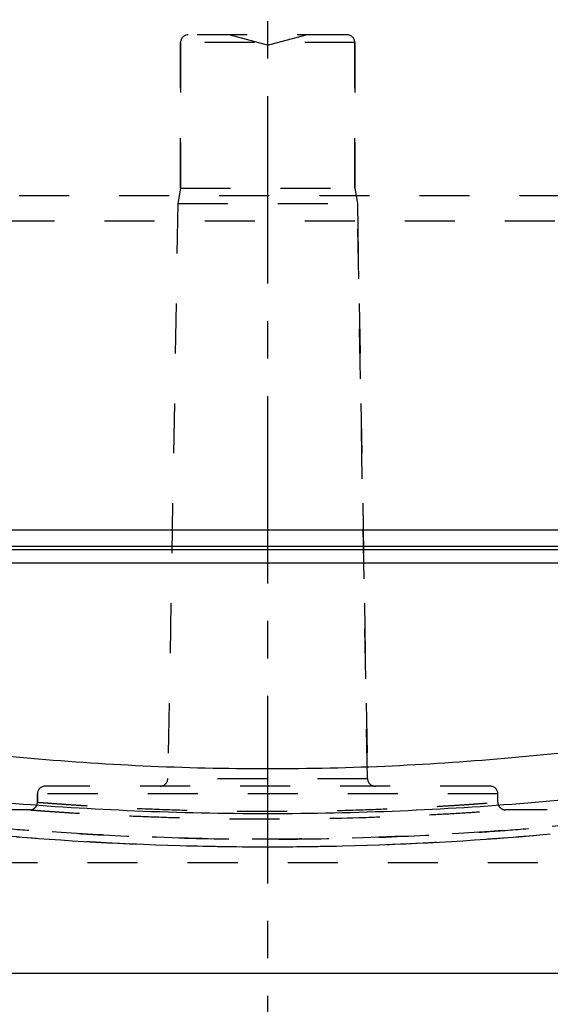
# Model space of a CAD drawing. Header units: millimetres. Extents: x 0 to 1000, y 0 to 1000.
# Tile 4 of 6: x 479 to 548, y 603 to 731. Entities that reach past the tile are written whole.
import ezdxf

# ---------------------------------------------------------------- set-up
doc = ezdxf.new("R2010")
doc.units = ezdxf.units.MM
doc.header["$LTSCALE"] = 65.185185
doc.linetypes.add('CENTER', pattern=[0.6, 0.375, -0.075, 0.075, -0.075])
doc.linetypes.add('HIDDEN', pattern=[0.2, 0.1, -0.1])
for name, color, linetype in [('ACHSEN_S', 7, 'CONTINUOUS'), ('FASEN', 7, 'CONTINUOUS'), ('KOERPER', 7, 'CONTINUOUS'), ('KONST.EL_MIT_GEO', 7, 'CONTINUOUS')]:
    doc.layers.add(name, color=color, linetype=linetype)

msp = doc.modelspace()

# ---------------------------------------------------------------- linework, layer by layer
at = {"layer": 'ACHSEN_S', "color": 2, "linetype": 'CENTER'}
msp.add_line((511, 799.22), (511, 200.78), dxfattribs=at)
at = {"layer": 'FASEN', "color": 7, "linetype": 'Continuous'}
msp.add_line((635.5, 606.59), (386.5, 606.59), dxfattribs=at)
at = {"layer": 'KOERPER', "color": 8, "linetype": 'HIDDEN'}
for p, q in [((499.65, 709), (499.65, 728)), ((522.35, 709), (522.35, 728)), ((499.65, 709), (499.3, 707)), ((499.65, 709), (522.35, 709)), ((522.35, 709), (522.7, 707)), ((499.3, 707), (522.7, 707)), ((524.01, 631.98), (522.7, 707)), ((481, 628.91), (481, 630)), ((541, 628.91), (541, 630)), ((480, 627.91), (448.5, 627.91)), ((573.5, 627.91), (542, 627.91)), ((650.5, 621), (371.5, 621))]:
    msp.add_line(p, q, dxfattribs=at)
at = {"layer": 'KONST.EL_MIT_GEO', "color": 8, "linetype": 'HIDDEN'}
for p, q in [((521.35, 729), (500.65, 729)), ((511, 727.66), (506, 729)), ((511, 727.66), (516, 729)), ((499.65, 728), (499.65, 709)), ((522.35, 728), (499.65, 728)), ((522.35, 728), (522.35, 709)), ((576.4, 708), (445.6, 708)), ((499.3, 707), (497.99, 631.98)), ((522.7, 707), (524.01, 631.98)), ((574.5, 704.71), (447.5, 704.71)), ((524.01, 631.98), (497.99, 631.98)), ((540, 631), (482, 631)), ((481, 630), (481, 628.91)), ((541, 630), (481, 630)), ((512.64, 623.1), (514.27, 623.11)), ((530.32, 623.55), (531.87, 623.63)), ((531.87, 623.63), (533.41, 623.71)), ((536.45, 623.89), (537.94, 623.99))]:
    msp.add_line(p, q, dxfattribs=at)
at = {"layer": 'KONST.EL_MIT_GEO', "color": 7, "linetype": 'Continuous'}
for p, q in [((431, 664.44), (591, 664.44)), ((429, 661.85), (593, 661.85)), ((592.25, 662.28), (429.75, 662.28)), ((428, 660.11), (594, 660.11))]:
    msp.add_line(p, q, dxfattribs=at)
at = {"layer": 'KONST.EL_MIT_GEO', "color": 8, "linetype": 'HIDDEN'}
for points in [[(478.28, 624.41), (479.69, 624.3), (481.13, 624.19), (482.58, 624.09), (484.06, 623.99), (485.55, 623.89), (487.06, 623.8), (488.59, 623.71), (490.13, 623.63), (491.68, 623.55), (493.24, 623.48), (494.82, 623.42), (496.41, 623.36), (498.01, 623.3), (499.61, 623.25), (501.23, 623.21), (502.85, 623.17), (504.47, 623.14), (506.1, 623.12), (507.73, 623.11), (509.36, 623.1), (511, 623.09), (512.64, 623.1)], [(537.94, 623.99), (539.42, 624.09), (540.87, 624.19)], [(540.87, 624.19), (542.31, 624.3), (543.72, 624.41)], [(543.72, 624.41), (545.11, 624.53), (546.48, 624.65), (547.83, 624.77)], [(514.27, 623.11), (515.9, 623.12), (517.53, 623.14), (519.15, 623.17), (520.77, 623.21), (522.39, 623.25), (523.99, 623.3), (525.59, 623.36)], [(525.59, 623.36), (527.18, 623.42), (528.76, 623.48), (530.32, 623.55)], [(533.41, 623.71), (534.94, 623.8), (536.45, 623.89)]]:
    msp.add_lwpolyline(points, dxfattribs=at)
for centre, start, end in [((500.65, 728), 90, 180), ((521.35, 728), 0, 90), ((496.99, 632), 270, 359), ((525.01, 632), 181, 270), ((482, 630), 90, 180), ((540, 630), 0, 90), ((480, 628.91), 269.9999, 0), ((542, 628.91), 180, 270.0001)]:
    msp.add_arc(centre, 1, start, end, dxfattribs=at)
at = {"layer": 'KONST.EL_MIT_GEO', "color": 7, "linetype": 'Continuous'}
for points, knots in [([(428, 643), (428, 643), (428.01, 643), (428.03, 642.99), (428.06, 642.99), (428.13, 642.97), (428.24, 642.94), (428.42, 642.9), (428.64, 642.85), (428.92, 642.79), (429.25, 642.71), (429.78, 642.59), (430.57, 642.42), (431.66, 642.17), (432.94, 641.89), (434.41, 641.57), (436.06, 641.22), (438.61, 640.69), (442.23, 639.97), (447.06, 639.07), (452.49, 638.13), (458.49, 637.19), (464.99, 636.28), (471.94, 635.44), (481.9, 634.44), (494.96, 633.54), (511, 633.17), (527.04, 633.54), (540.1, 634.44), (550.06, 635.44), (557.01, 636.28), (563.51, 637.19), (569.51, 638.13), (574.94, 639.07), (579.77, 639.97), (583.39, 640.69), (585.94, 641.22), (587.59, 641.57), (589.06, 641.89), (590.34, 642.17), (591.43, 642.42), (592.22, 642.59), (592.75, 642.71), (593.08, 642.79), (593.36, 642.85), (593.58, 642.9), (593.76, 642.94), (593.87, 642.97), (593.94, 642.99), (593.97, 642.99), (593.99, 643), (594, 643), (594, 643)], [0, 0, 0, 0, 0.000039, 0.000154, 0.000347, 0.000617, 0.001387, 0.002465, 0.003849, 0.005539, 0.007532, 0.009828, 0.015319, 0.021995, 0.029834, 0.038813, 0.048905, 0.060081, 0.085557, 0.114967, 0.148008, 0.184358, 0.223674, 0.265592, 0.309729, 0.403003, 0.5, 0.596997, 0.690271, 0.734408, 0.776326, 0.815642, 0.851992, 0.885033, 0.914443, 0.939919, 0.951095, 0.961187, 0.970166, 0.978005, 0.984681, 0.990172, 0.992468, 0.994461, 0.996151, 0.997535, 0.998613, 0.999383, 0.999653, 0.999846, 0.999961, 1, 1, 1, 1]), ([(422, 637), (422.01, 637), (422.05, 636.99), (422.13, 636.97), (422.26, 636.94), (422.56, 636.88), (423.05, 636.78), (423.81, 636.62), (424.79, 636.42), (425.97, 636.17), (427.36, 635.89), (429.61, 635.45), (432.91, 634.81), (437.42, 633.99), (442.63, 633.1), (448.49, 632.17), (454.94, 631.24), (464.52, 630.02), (477.5, 628.7), (493.92, 627.68), (511, 627.32), (528.08, 627.68), (544.5, 628.7), (557.48, 630.02), (567.06, 631.24), (573.51, 632.17), (579.37, 633.1), (584.58, 633.99), (589.09, 634.81), (592.39, 635.45), (594.64, 635.89), (596.03, 636.17), (597.21, 636.42), (598.19, 636.62), (598.95, 636.78), (599.44, 636.88), (599.74, 636.94), (599.87, 636.97), (599.95, 636.99), (599.99, 637), (600, 637)], [0, 0, 0, 0, 0.000156, 0.000624, 0.001403, 0.002493, 0.0056, 0.009936, 0.015485, 0.022228, 0.030143, 0.039205, 0.060653, 0.08631, 0.115886, 0.149063, 0.1855, 0.224843, 0.31074, 0.403592, 0.5, 0.596408, 0.68926, 0.775157, 0.8145, 0.850937, 0.884114, 0.91369, 0.939347, 0.960795, 0.969857, 0.977772, 0.984515, 0.990064, 0.9944, 0.997507, 0.998597, 0.999376, 0.999844, 1, 1, 1, 1])]:
    msp.add_open_spline(points, degree=3, knots=knots, dxfattribs=at)
at = {"layer": 'KONST.EL_MIT_GEO', "color": 8, "linetype": 'HIDDEN'}
for points, knots in [([(447.5, 628.91), (447.51, 628.91), (447.53, 628.91), (447.59, 628.89), (447.69, 628.88), (447.82, 628.86), (447.99, 628.83), (448.3, 628.79), (448.77, 628.72), (449.46, 628.62), (450.29, 628.5), (451.27, 628.36), (452.39, 628.2), (453.65, 628.02), (455.61, 627.76), (458.38, 627.4), (462.07, 626.95), (466.24, 626.48), (470.84, 626.02), (475.82, 625.57), (481.14, 625.15), (488.77, 624.65), (498.75, 624.21), (511, 624.03), (523.25, 624.21), (533.23, 624.65), (540.86, 625.15), (546.18, 625.57), (551.16, 626.02), (555.76, 626.48), (559.93, 626.95), (563.62, 627.4), (566.39, 627.76), (568.35, 628.02), (569.61, 628.2), (570.73, 628.36), (571.71, 628.5), (572.54, 628.62), (573.23, 628.72), (573.7, 628.79), (574.01, 628.83), (574.18, 628.86), (574.31, 628.88), (574.41, 628.89), (574.47, 628.91), (574.49, 628.91), (574.5, 628.91)], [0, 0, 0, 0, 0.000152, 0.000609, 0.001369, 0.002432, 0.003799, 0.005466, 0.009702, 0.015128, 0.02173, 0.029488, 0.038384, 0.048392, 0.059487, 0.08482, 0.114127, 0.147116, 0.18347, 0.22284, 0.264854, 0.309116, 0.402689, 0.5, 0.597311, 0.690884, 0.735146, 0.77716, 0.81653, 0.852884, 0.885873, 0.91518, 0.940513, 0.951608, 0.961616, 0.970512, 0.97827, 0.984872, 0.990298, 0.994534, 0.996201, 0.997568, 0.998631, 0.999391, 0.999848, 1, 1, 1, 1]), ([(481, 628.91), (481.01, 628.9), (481.04, 628.91), (481.09, 628.9), (481.18, 628.89), (481.35, 628.88), (481.6, 628.86), (481.92, 628.84), (482.32, 628.81), (482.78, 628.77), (483.53, 628.72), (484.63, 628.64), (486.14, 628.54), (487.88, 628.43), (489.85, 628.31), (492.03, 628.2), (495.27, 628.05), (499.66, 627.88), (505.22, 627.76), (511, 627.71), (516.78, 627.76), (522.34, 627.88), (526.73, 628.05), (529.97, 628.2), (532.15, 628.31), (534.12, 628.43), (535.86, 628.54), (537.37, 628.64), (538.47, 628.72), (539.22, 628.77), (539.68, 628.81), (540.08, 628.84), (540.4, 628.86), (540.65, 628.88), (540.82, 628.89), (540.91, 628.9), (540.96, 628.91), (540.99, 628.9), (541, 628.91)], [0, 0, 0, 0, 0.000604, 0.001359, 0.002414, 0.005427, 0.009633, 0.015024, 0.021584, 0.029299, 0.038148, 0.059161, 0.084416, 0.113667, 0.146629, 0.182984, 0.222385, 0.308782, 0.402518, 0.5, 0.597482, 0.691218, 0.777615, 0.817016, 0.853371, 0.886333, 0.915584, 0.940839, 0.961852, 0.970701, 0.978416, 0.984976, 0.990367, 0.994573, 0.997586, 0.998641, 0.999396, 1, 1, 1, 1]), ([(448.5, 627.91), (448.6, 627.9), (449, 627.83), (449.9, 627.7), (451.4, 627.47), (453.46, 627.18), (456.08, 626.82), (460.6, 626.22), (467.39, 625.42), (476.73, 624.51), (487.39, 623.74), (498.96, 623.22), (511, 623.04), (523.04, 623.22), (534.61, 623.74), (545.27, 624.51), (554.61, 625.42), (561.4, 626.22), (565.92, 626.82), (568.54, 627.18), (570.6, 627.48), (571.97, 627.68), (572.77, 627.8), (573.17, 627.86), (573.4, 627.9), (573.5, 627.91)], [0, 0, 0, 0, 0.002439, 0.009728, 0.021785, 0.038476, 0.059621, 0.084994, 0.147352, 0.223091, 0.309327, 0.402809, 0.5, 0.597191, 0.690673, 0.776909, 0.852648, 0.915006, 0.940379, 0.961524, 0.978215, 0.990272, 0.994519, 0.997561, 1, 1, 1, 1]), ([(567.49, 627.91), (559.73, 626.86), (540.94, 624.85), (511, 623.65), (481.06, 624.85), (462.27, 626.86), (454.51, 627.91)], [0, 0, 0, 0, 0.207431, 0.5, 0.792569, 1, 1, 1, 1]), ([(480, 627.91), (480.05, 627.91), (480.25, 627.89), (480.7, 627.86), (481.43, 627.8), (482.46, 627.73), (483.76, 627.64), (486, 627.49), (489.37, 627.3), (494.01, 627.08), (501.31, 626.82), (511, 626.67), (520.69, 626.82), (527.99, 627.08), (532.63, 627.3), (536.44, 627.52), (539.02, 627.69), (540.57, 627.8), (541.3, 627.86), (541.75, 627.89), (541.95, 627.91), (542, 627.91)], [0, 0, 0, 0, 0.00242, 0.009655, 0.021631, 0.038226, 0.059274, 0.084565, 0.146835, 0.222611, 0.308977, 0.5, 0.691023, 0.777389, 0.853165, 0.915435, 0.961774, 0.978369, 0.990345, 0.99758, 1, 1, 1, 1])]:
    msp.add_open_spline(points, degree=3, knots=knots, dxfattribs=at)

doc.saveas('drawing.dxf')
